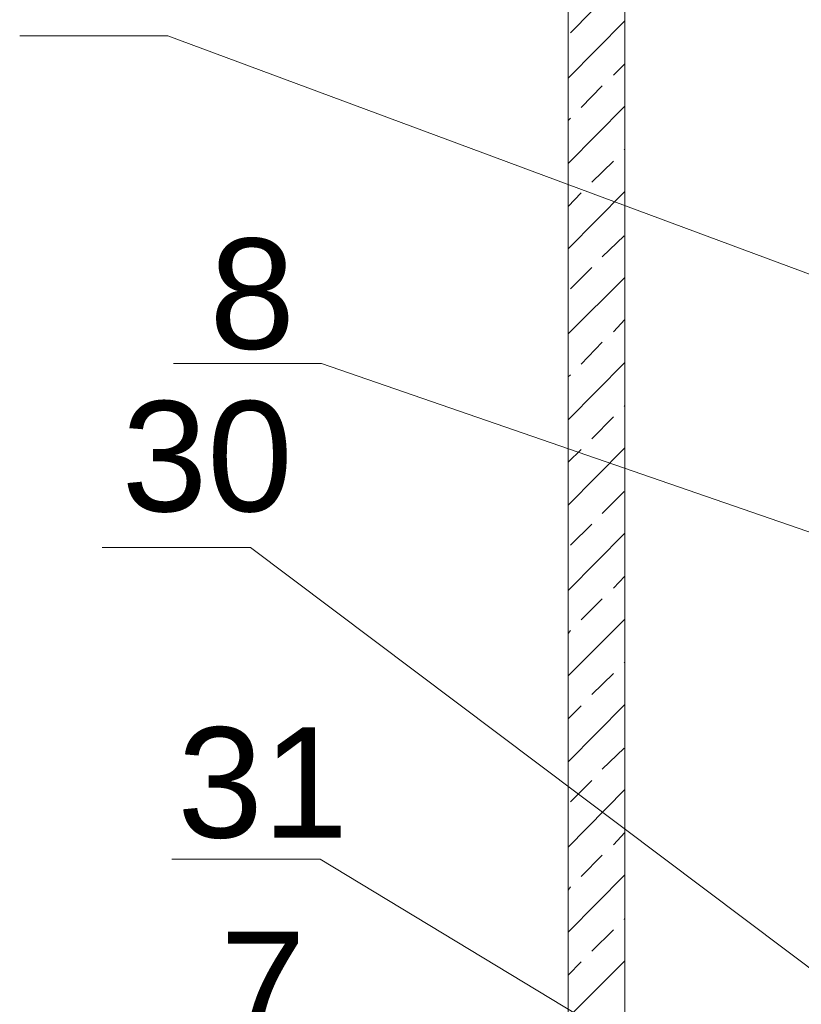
# Model space of a CAD drawing. Extents: x -23500 to 2637, y 21242 to 29547.
# Tile 9 of 121: x -11820 to -11307, y 23376 to 24023. Entities that reach past the tile are written whole.
import ezdxf

# ---------------------------------------------------------------- set-up
doc = ezdxf.new("R2010")
doc.units = 0
doc.header["$LTSCALE"] = 25
doc.layers.get('0').update_dxf_attribs({"linetype": 'CONTINUOUS', "lineweight": 13})
doc.styles.get("Standard").update_dxf_attribs({"font": 'ARIAL.TTF', "height": 50})

msp = doc.modelspace()

# ---------------------------------------------------------------- linework, layer by layer
at = {"color": 7, "lineweight": 9}
for points in [[(-11276.65, 23846.76), (-11723.055, 24012.529), (-11820.452, 24012.529)], [(-10923.965, 23556.241), (-11622.043, 23797.416), (-11719.44, 23797.416)], [(-11181.252, 23309.893), (-11668.843, 23676.498), (-11766.24, 23676.498)], [(-11124.058, 23169.904), (-11623.045, 23471.609), (-11720.443, 23471.609)]]:
    msp.add_lwpolyline(points, dxfattribs=at)
msp.add_open_spline([(-11459.961, 26720.604), (-11459.961, 25372.266), (-11459.961, 22797.091), (-11459.961, 22797.091), (-11459.961, 22797.091), (-11422.783, 22797.091), (-11422.783, 22797.091), (-11422.783, 22797.091), (-11422.783, 25397.751), (-11422.783, 26740.481)], degree=3, knots=[1.2617955, 1.2617955, 1.2617955, 1.2617955, 2, 2, 2, 3, 3, 3, 3.7418483, 3.7418483, 3.7418483, 3.7418483], dxfattribs=at)
for points in [[(-11458.47, 24014.55), (-11458.47, 24014.55), (-11444.594, 24028.918), (-11444.594, 24028.918)], [(-11459.958, 23984.804), (-11459.958, 23984.804), (-11422.783, 24022.484), (-11422.783, 24022.484)], [(-11430.226, 23986.785), (-11430.226, 23986.785), (-11422.783, 23994.227), (-11422.783, 23994.227)], [(-11451.532, 23965.479), (-11451.532, 23965.479), (-11437.656, 23979.847), (-11437.656, 23979.847)], [(-11459.958, 23928.796), (-11459.958, 23928.796), (-11422.783, 23966.463), (-11422.783, 23966.463)], [(-11459.958, 23957.052), (-11459.958, 23957.052), (-11458.47, 23958.528), (-11458.47, 23958.528)], [(-11423.275, 23937.714), (-11423.275, 23937.714), (-11422.783, 23938.206), (-11422.783, 23938.206)], [(-11444.594, 23916.395), (-11444.594, 23916.395), (-11430.226, 23930.284), (-11430.226, 23930.284)], [(-11459.958, 23872.774), (-11459.958, 23872.774), (-11422.783, 23910.454), (-11422.783, 23910.454)], [(-11459.958, 23900.539), (-11459.958, 23900.539), (-11451.532, 23909.457), (-11451.532, 23909.457)], [(-11437.656, 23867.325), (-11437.656, 23867.325), (-11423.275, 23881.201), (-11423.275, 23881.201)], [(-11458.47, 23846.498), (-11458.47, 23846.498), (-11444.594, 23860.387), (-11444.594, 23860.387)], [(-11459.958, 23816.765), (-11459.958, 23816.765), (-11422.783, 23853.941), (-11422.783, 23853.941)], [(-11430.226, 23818.254), (-11430.226, 23818.254), (-11422.783, 23826.189), (-11422.783, 23826.189)], [(-11451.532, 23796.935), (-11451.532, 23796.935), (-11437.656, 23811.316), (-11437.656, 23811.316)], [(-11459.958, 23760.252), (-11459.958, 23760.252), (-11422.783, 23797.919), (-11422.783, 23797.919)], [(-11459.958, 23788.509), (-11459.958, 23788.509), (-11458.47, 23789.997), (-11458.47, 23789.997)], [(-11423.275, 23769.171), (-11423.275, 23769.171), (-11422.783, 23769.663), (-11422.783, 23769.663)], [(-11444.594, 23747.865), (-11444.594, 23747.865), (-11430.226, 23762.233), (-11430.226, 23762.233)], [(-11459.958, 23704.231), (-11459.958, 23704.231), (-11422.783, 23741.911), (-11422.783, 23741.911)], [(-11459.958, 23732.5), (-11459.958, 23732.5), (-11451.532, 23740.927), (-11451.532, 23740.927)], [(-11437.656, 23698.781), (-11437.656, 23698.781), (-11423.275, 23713.162), (-11423.275, 23713.162)], [(-11458.47, 23677.967), (-11458.47, 23677.967), (-11444.594, 23691.843), (-11444.594, 23691.843)], [(-11459.958, 23648.222), (-11459.958, 23648.222), (-11422.783, 23685.889), (-11422.783, 23685.889)], [(-11430.226, 23649.711), (-11430.226, 23649.711), (-11422.783, 23657.645), (-11422.783, 23657.645)], [(-11451.532, 23628.884), (-11451.532, 23628.884), (-11437.656, 23642.773), (-11437.656, 23642.773)], [(-11459.958, 23592.213), (-11459.958, 23592.213), (-11422.783, 23629.388), (-11422.783, 23629.388)], [(-11459.958, 23619.965), (-11459.958, 23619.965), (-11458.47, 23621.946), (-11458.47, 23621.946)], [(-11423.275, 23600.64), (-11423.275, 23600.64), (-11422.783, 23601.624), (-11422.783, 23601.624)], [(-11444.594, 23579.813), (-11444.594, 23579.813), (-11430.226, 23593.702), (-11430.226, 23593.702)], [(-11459.958, 23535.7), (-11459.958, 23535.7), (-11422.783, 23573.367), (-11422.783, 23573.367)], [(-11459.958, 23563.957), (-11459.958, 23563.957), (-11451.532, 23572.383), (-11451.532, 23572.383)], [(-11437.656, 23530.742), (-11437.656, 23530.742), (-11423.275, 23544.618), (-11423.275, 23544.618)], [(-11458.47, 23509.424), (-11458.47, 23509.424), (-11444.594, 23523.3), (-11444.594, 23523.3)], [(-11459.958, 23479.679), (-11459.958, 23479.679), (-11422.783, 23517.358), (-11422.783, 23517.358)], [(-11430.226, 23481.167), (-11430.226, 23481.167), (-11422.783, 23489.102), (-11422.783, 23489.102)], [(-11451.532, 23460.353), (-11451.532, 23460.353), (-11437.656, 23474.229), (-11437.656, 23474.229)], [(-11459.958, 23423.67), (-11459.958, 23423.67), (-11422.783, 23461.337), (-11422.783, 23461.337)], [(-11459.958, 23451.422), (-11459.958, 23451.422), (-11458.47, 23453.402), (-11458.47, 23453.402)], [(-11423.275, 23432.096), (-11423.275, 23432.096), (-11422.783, 23433.093), (-11422.783, 23433.093)], [(-11444.594, 23411.282), (-11444.594, 23411.282), (-11430.226, 23425.158), (-11430.226, 23425.158)], [(-11459.958, 23367.649), (-11459.958, 23367.649), (-11422.783, 23404.836), (-11422.783, 23404.836)], [(-11459.958, 23395.413), (-11459.958, 23395.413), (-11451.532, 23404.332), (-11451.532, 23404.332)]]:
    msp.add_open_spline(points, degree=3, dxfattribs=at)

# ---------------------------------------------------------------- texts
at = {"color": 7, "char_height": 72.43765, "attachment_point": 1}
for s, insert in [('{\\fArial|b0|i0|c0;8}', (-11695.81, 23879.448)), ('{\\fArial|b0|i0|c0;3}', (-11753.407, 23772.64)), ('{\\fArial|b0|i0|c0;0}', (-11697.301, 23772.64)), ('{\\fArial|b0|i0|c0;3}', (-11716.872, 23558.286)), ('{\\fArial|b0|i0|c0;1}', (-11660.766, 23558.286)), ('{\\fArial|b0|i0|c0;7}', (-11688.73, 23423.983))]:
    msp.add_mtext(s, dxfattribs=dict(at, insert=insert))

doc.saveas('drawing.dxf')
